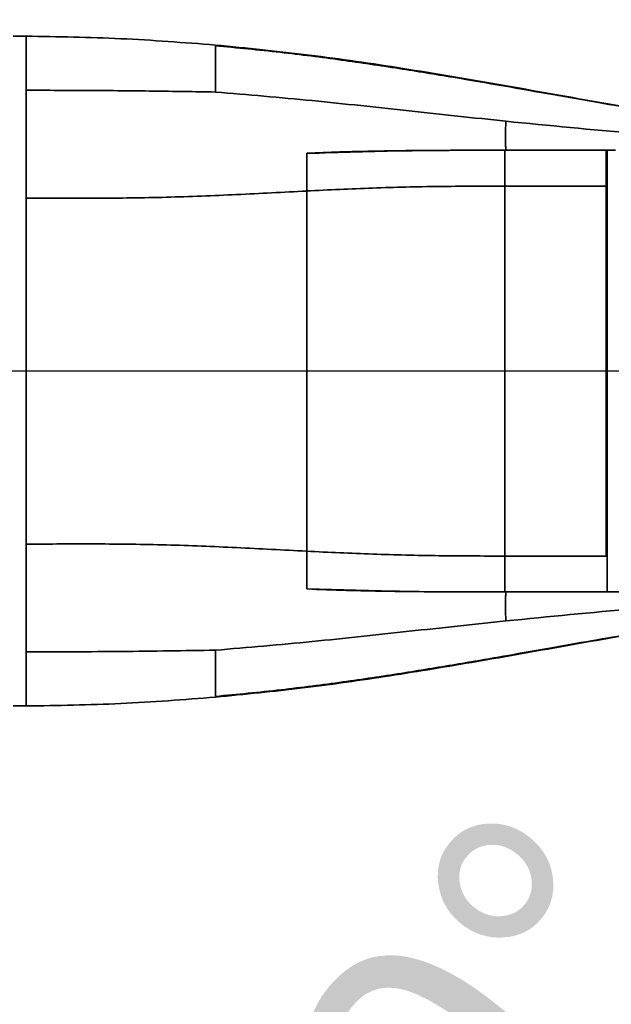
# Model space of a CAD drawing. Header units: millimetres. Extents: x -8713 to 3261, y -18743 to -8704.
# Tile 82 of 133: x -3794 to -3633, y -11390 to -11123. Entities that reach past the tile are written whole.
import ezdxf

# ---------------------------------------------------------------- set-up
doc = ezdxf.new("R2010")
doc.units = ezdxf.units.MM
doc.header["$LTSCALE"] = 10
doc.header["$PDSIZE"] = -1
doc.linetypes.add('CENTER', pattern=[50.8, 31.75, -6.35, 6.35, -6.35])
doc.layers.get('Defpoints').update_dxf_attribs({"true_color": 0x5e5e5e})
doc.layers.add('2细线层', color=4, linetype='Continuous', lineweight=13)
doc.layers.add('中心线层', color=1, linetype='CENTER')
doc.layers.add('细实线层', color=7, linetype='Continuous')
doc.dimstyles.new('ISO-25', dxfattribs={"dimscale": 20, "dimtxt": 4, "dimasz": 3.05, "dimexe": 3, "dimexo": 0.625, "dimtad": 1, "dimdec": 0, "dimtxsty": 'Standard', "dimcen": 2.5, "dimclrd": 1, "dimclre": 1, "dimclrt": 4, "dimadec": 1, "dimazin": 2, "dimtfac": 1, "dimtdec": 0, "dimtmove": 0, "dimatfit": 0, "dimfxl": 1, "dimarcsym": 0})

# ---------------------------------------------------------------- blocks, each defined once
blk = doc.blocks.new('*U215')
at = {"color": 0, "linetype": 'CENTER', "transparency": 16777216}
blk.add_line((844.98, 0), (-245.8, 0), dxfattribs=at)
blk = doc.blocks.new('*D241')
at = {"color": 1, "lineweight": -2, "transparency": 16777216}
for p, q in [((-4065.11, -11263.62), (-4065.11, -10988.49)), ((-3154.11, -11150.51), (-3154.11, -10988.49)), ((-4004.11, -11048.49), (-3215.11, -11048.49))]:
    blk.add_line(p, q, dxfattribs=at)
at = {"color": 1, "lineweight": 20, "transparency": 16777216}
for points in [[(-4004.11, -11038.33), (-4004.11, -11058.66), (-4065.11, -11048.49)], [(-3215.11, -11038.33), (-3215.11, -11058.66), (-3154.11, -11048.49)]]:
    blk.add_solid(points, dxfattribs=at)
at = {"layer": 'Defpoints', "color": 0, "lineweight": 20, "transparency": 16777216}
for p in [(-3154.11, -11048.49), (-3154.11, -11163.01), (-4065.11, -11276.12)]:
    blk.add_point(p, dxfattribs=at)
at = {"color": 4, "transparency": 16777216, "insert": (-3609.61, -10995.99), "char_height": 80, "attachment_point": 5}
blk.add_mtext('{\\fSimHei|b0|i0|c134|p49;911}', dxfattribs=at)
blk = doc.blocks.new('*D248')
at = {"layer": 'Defpoints', "color": 0, "lineweight": 20, "transparency": 16777216}
for p in [(-4093.15, -11218.36), (-3002.37, -11218.36), (-3897.69, -11358.84), (-3704.6, -11510.99), (-3739.5, -12256)]:
    blk.add_point(p, dxfattribs=at)
at = {"layer": '中心线层', "color": 1, "lineweight": -2, "transparency": 16777216}
blk.add_arc((-3922.46, -11218.36), 364.82, 289.5913, 350.4087, dxfattribs=at)
at = {"layer": '中心线层', "color": 1, "lineweight": 20, "transparency": 16777216}
for points in [[(-3572.87, -11278.3), (-3552.61, -11280), (-3557.64, -11218.36)], [(-3797.53, -11571.89), (-3802.73, -11552.23), (-3859.11, -11577.64)]]:
    blk.add_solid(points, dxfattribs=at)
at = {"layer": '中心线层', "color": 4, "lineweight": 20, "transparency": 16777216, "insert": (-3683.55, -11418.83), "char_height": 80, "attachment_point": 5, "rotation": 50}
blk.add_mtext('80°', dxfattribs=at)
blk = doc.blocks.new('*D249')
at = {"layer": 'Defpoints', "color": 0, "linetype": 'ByBlock', "lineweight": 20, "transparency": 16777216}
for p in [(-4065.11, -11300.72), (-4065.11, -12080.72), (-4065.11, -12168.36), (-3637, -12296.53), (-3798.33, -12901.32)]:
    blk.add_point(p, dxfattribs=at)
at = {"layer": '中心线层', "color": 1, "linetype": 'ByBlock', "lineweight": -2, "transparency": 16777216}
blk.add_arc((-4065.11, -12168.36), 446.88, 297.8271, 82.1729, dxfattribs=at)
at = {"layer": '中心线层', "color": 1, "linetype": 'ByBlock', "lineweight": 20, "transparency": 16777216}
for points in [[(-4004.94, -11735.79), (-4003.55, -11715.51), (-4065.11, -11721.49)], [(-3852.38, -12572.86), (-3860.62, -12554.27), (-3912.27, -12588.29)]]:
    blk.add_solid(points, dxfattribs=at)
at = {"layer": '中心线层', "color": 4, "linetype": 'ByBlock', "lineweight": 20, "transparency": 16777216, "insert": (-3572.87, -12081.57), "char_height": 80, "attachment_point": 5, "rotation": 280}
blk.add_mtext('160°', dxfattribs=at)
blk = doc.blocks.new('10')
at = {"color": 4}
blk.add_arc((0, 0), 1706.72, 290, 188, dxfattribs=at)

msp = doc.modelspace()

# ---------------------------------------------------------------- linework, layer by layer
at = {"layer": '细实线层', "linetype": 'Continuous', "lineweight": 35}
for p, q in [((-3792.61, -11127.37), (-3796.11, -11127.36)), ((-3662.36, -11158.36), (-3662.11, -11158.36)), ((-3662.11, -11158.36), (-3634.86, -11158.36)), ((-3634.86, -11158.36), (-3634.61, -11158.36)), ((-3632.26, -11158.36), (-3634.61, -11158.36)), ((-3634.86, -11168.11), (-3662.36, -11168.11)), ((-3634.61, -11168.11), (-3634.86, -11168.11)), ((-3662.36, -11268.61), (-3650.98, -11268.61)), ((-3650.98, -11268.61), (-3640.86, -11268.61)), ((-3640.86, -11268.61), (-3634.86, -11268.61)), ((-3634.61, -11268.61), (-3634.86, -11268.61)), ((-3662.36, -11278.36), (-3662.11, -11278.36)), ((-3662.11, -11278.36), (-3634.86, -11278.36)), ((-3634.86, -11278.36), (-3634.61, -11278.36)), ((-3634.61, -11278.36), (-3632.26, -11278.36)), ((-3634.61, -11278.36), (-3620.86, -11278.36)), ((-3796.11, -11309.36), (-3792.61, -11309.35))]:
    msp.add_line(p, q, dxfattribs=at)
for points, knots in [([(-3792.61, -11142.05), (-3792.61, -11140.54), (-3792.61, -11137.5), (-3792.61, -11133.88), (-3792.61, -11130.98), (-3792.61, -11128.92), (-3792.61, -11127.61), (-3792.61, -11127.45), (-3792.61, -11127.37)], [0, 0, 0, 0, 0.1666685, 0.3333402, 0.5000115, 0.6666791, 0.8333414, 1, 1, 1, 1]), ([(-3741.11, -11129.76), (-3749.69, -11129.1), (-3766.83, -11127.78), (-3784.02, -11127.51), (-3792.61, -11127.37)], [0, 0, 0, 0, 0.500473, 1, 1, 1, 1]), ([(-3741.11, -11129.76), (-3732.6, -11130.61), (-3715.55, -11132.3), (-3690.07, -11136.05), (-3664.62, -11140.35), (-3639.19, -11144.95), (-3622.2, -11147.79), (-3613.7, -11149.21)], [0, 0, 0, 0, 0.198949, 0.398686, 0.599059, 0.799667, 1, 1, 1, 1]), ([(-3613.82, -11149.27), (-3614.34, -11149.19), (-3618.28, -11148.58), (-3625.97, -11147.29), (-3637.26, -11145.36), (-3649.64, -11143.18), (-3662.83, -11140.85), (-3676.79, -11138.45), (-3691.48, -11136.06), (-3707.14, -11133.75), (-3723.78, -11131.61), (-3735.23, -11130.52), (-3741.11, -11129.96)], [0, 0, 0, 0, 0.012433, 0.092701, 0.181666, 0.279313, 0.385596, 0.493644, 0.609206, 0.732178, 0.862463, 1, 1, 1, 1]), ([(-3741.11, -11142.53), (-3741.11, -11141.2), (-3741.11, -11138.56), (-3741.11, -11135.41), (-3741.11, -11132.89), (-3741.11, -11131.13), (-3741.11, -11130.18), (-3741.11, -11130.06), (-3741.11, -11130.03)], [0, 0, 0, 0, 0.189865, 0.379732, 0.569597, 0.759459, 0.949314, 1, 1, 1, 1]), ([(-3792.61, -11158.36), (-3792.61, -11156.33), (-3792.61, -11152.25), (-3792.61, -11146.78), (-3792.61, -11143.63), (-3792.61, -11142.05)], [0, 0, 0, 0, 0.333329, 0.66666, 1, 1, 1, 1]), ([(-3792.61, -11142.05), (-3786.85, -11142.07), (-3775.32, -11142.1), (-3758.14, -11142.25), (-3746.76, -11142.44), (-3741.11, -11142.53)], [0, 0, 0, 0, 0.334407, 0.66905, 1, 1, 1, 1]), ([(-3741.11, -11142.53), (-3732.32, -11143.27), (-3714.74, -11144.76), (-3688.44, -11147.68), (-3670.88, -11149.54), (-3662.11, -11150.47)], [0, 0, 0, 0, 0.333202, 0.666771, 1, 1, 1, 1]), ([(-3662.11, -11150.47), (-3662.14, -11151.22), (-3662.21, -11152.72), (-3662.25, -11154.91), (-3662.22, -11156.68), (-3662.15, -11157.85), (-3662.11, -11158.35), (-3662.11, -11158.36), (-3662.11, -11158.36)], [0, 0, 0, 0, 0.16518, 0.3327, 0.501302, 0.669099, 0.835234, 1, 1, 1, 1]), ([(-3487.11, -11158.36), (-3498.79, -11158.36), (-3522.16, -11158.36), (-3557.19, -11157.81), (-3592.2, -11156.37), (-3627.19, -11153.94), (-3650.46, -11151.63), (-3662.11, -11150.47)], [0, 0, 0, 0, 0.200024, 0.399896, 0.599693, 0.799642, 1, 1, 1, 1]), ([(-3792.61, -11171.33), (-3792.61, -11169.06), (-3792.61, -11164.53), (-3792.61, -11160.42), (-3792.61, -11158.36)], [0, 0, 0, 0, 0.500007, 1, 1, 1, 1]), ([(-3716.29, -11159.21), (-3707.3, -11158.92), (-3689.33, -11158.35), (-3671.35, -11158.36), (-3662.36, -11158.36)], [0, 0, 0, 0, 0.499851, 1, 1, 1, 1]), ([(-3716.29, -11159.16), (-3713.27, -11159.04), (-3707.36, -11158.81), (-3698.38, -11158.59), (-3689.53, -11158.45), (-3680.46, -11158.38), (-3671.46, -11158.36), (-3665.34, -11158.36), (-3662.36, -11158.36)], [0, 0, 0, 0, 0.167728, 0.329045, 0.49983, 0.659685, 0.833801, 1, 1, 1, 1]), ([(-3716.29, -11159.16), (-3716.29, -11159.73), (-3716.29, -11160.86), (-3716.29, -11162.69), (-3716.29, -11164.67), (-3716.29, -11166.81), (-3716.29, -11168.51), (-3716.29, -11169.43)], [0, 0, 0, 0, 0.229851, 0.461598, 0.628765, 0.800062, 1, 1, 1, 1]), ([(-3662.36, -11168.11), (-3662.36, -11167.46), (-3662.36, -11166.13), (-3662.36, -11164.17), (-3662.36, -11162.35), (-3662.36, -11160.77), (-3662.36, -11159.54), (-3662.36, -11158.74), (-3662.36, -11158.38), (-3662.36, -11158.37), (-3662.36, -11158.36)], [0, 0, 0, 0, 0.117089, 0.239007, 0.367691, 0.501366, 0.635156, 0.763853, 0.884936, 1, 1, 1, 1]), ([(-3634.86, -11158.36), (-3634.86, -11158.37), (-3634.86, -11158.38), (-3634.86, -11158.74), (-3634.86, -11159.54), (-3634.86, -11160.77), (-3634.86, -11162.35), (-3634.86, -11164.17), (-3634.86, -11166.13), (-3634.86, -11167.46), (-3634.86, -11168.11)], [0, 0, 0, 0, 0.115064, 0.236147, 0.364844, 0.498634, 0.632309, 0.760993, 0.882911, 1, 1, 1, 1]), ([(-3634.61, -11158.36), (-3634.61, -11158.36), (-3634.61, -11158.37), (-3634.61, -11158.49), (-3634.61, -11158.83), (-3634.61, -11159.54), (-3634.61, -11160.77), (-3634.61, -11162.1), (-3634.61, -11163.29), (-3634.61, -11164.31), (-3634.61, -11165.48), (-3634.61, -11166.79), (-3634.61, -11167.67), (-3634.61, -11168.11)], [0, 0, 0, 0, 0.077244, 0.15622, 0.236162, 0.364805, 0.498539, 0.632158, 0.696873, 0.760965, 0.841358, 0.921235, 1, 1, 1, 1]), ([(-3634.61, -11278.23), (-3634.61, -11278.09), (-3634.61, -11277.73), (-3634.61, -11276.32), (-3634.61, -11274.56), (-3634.61, -11273.03), (-3634.61, -11271.33), (-3634.61, -11267.62), (-3634.61, -11261.88), (-3634.61, -11251.55), (-3634.61, -11238.51), (-3634.61, -11222.73), (-3634.61, -11206.94), (-3634.61, -11191.68), (-3634.61, -11179.94), (-3634.61, -11171.61), (-3634.61, -11167.34), (-3634.61, -11164.4), (-3634.61, -11162.75), (-3634.61, -11161.33), (-3634.61, -11159.83), (-3634.61, -11159.27), (-3634.61, -11158.91)], [0, 0, 0, 0, 0.018397, 0.048122, 0.063047, 0.077964, 0.092326, 0.106721, 0.167373, 0.228052, 0.350398, 0.473, 0.595599, 0.717941, 0.829091, 0.871937, 0.914691, 0.929779, 0.944858, 0.95992, 0.974988, 1, 1, 1, 1]), ([(-3716.29, -11169.43), (-3722.64, -11169.76), (-3735.34, -11170.43), (-3754.42, -11171.21), (-3773.52, -11171.45), (-3786.24, -11171.37), (-3792.61, -11171.33)], [0, 0, 0, 0, 0.250636, 0.500764, 0.750381, 1, 1, 1, 1]), ([(-3662.36, -11168.11), (-3668.35, -11168.12), (-3680.35, -11168.13), (-3698.34, -11168.56), (-3710.3, -11169.13), (-3716.29, -11169.42)], [0, 0, 0, 0, 0.333007, 0.666192, 1, 1, 1, 1]), ([(-3716.29, -11169.43), (-3716.29, -11173.08), (-3716.29, -11180.38), (-3716.29, -11191.68), (-3716.29, -11203.19), (-3716.29, -11215.33), (-3716.29, -11227.98), (-3716.29, -11241.15), (-3716.29, -11254.34), (-3716.29, -11262.96), (-3716.29, -11267.29)], [0, 0, 0, 0, 0.114971, 0.22994, 0.347455, 0.464969, 0.596301, 0.728571, 0.863783, 1, 1, 1, 1]), ([(-3662.36, -11168.11), (-3662.36, -11173.68), (-3662.36, -11184.77), (-3662.36, -11201.57), (-3662.36, -11218.36), (-3662.36, -11235.15), (-3662.36, -11251.95), (-3662.36, -11263.04), (-3662.36, -11268.61)], [0, 0, 0, 0, 0.16798, 0.334386, 0.5, 0.665614, 0.83202, 1, 1, 1, 1]), ([(-3634.86, -11268.61), (-3634.86, -11263.65), (-3634.86, -11253.7), (-3634.86, -11238.5), (-3634.86, -11223.12), (-3634.86, -11209.47), (-3634.86, -11197.69), (-3634.86, -11187.8), (-3634.86, -11177.92), (-3634.86, -11171.38), (-3634.86, -11168.11)], [0, 0, 0, 0, 0.149754, 0.300057, 0.452844, 0.606257, 0.704372, 0.802487, 0.901243, 1, 1, 1, 1]), ([(-3634.61, -11168.11), (-3634.61, -11173.68), (-3634.61, -11184.77), (-3634.61, -11201.57), (-3634.61, -11218.36), (-3634.61, -11235.15), (-3634.61, -11251.95), (-3634.61, -11263.04), (-3634.61, -11268.61)], [0, 0, 0, 0, 0.1679803, 0.3343866, 0.5000001, 0.6656136, 0.8320198, 1, 1, 1, 1]), ([(-3792.61, -11265.39), (-3792.61, -11263.01), (-3792.61, -11258.23), (-3792.61, -11250.64), (-3792.61, -11242.81), (-3792.61, -11234.77), (-3792.61, -11226.6), (-3792.61, -11218.36), (-3792.61, -11210.13), (-3792.61, -11201.96), (-3792.61, -11193.92), (-3792.61, -11186.09), (-3792.61, -11178.49), (-3792.61, -11173.72), (-3792.61, -11171.33)], [0, 0, 0, 0, 0.083335, 0.166671, 0.250006, 0.33334, 0.416671, 0.5, 0.583329, 0.66666, 0.749994, 0.833329, 0.916665, 1, 1, 1, 1]), ([(-3716.29, -11267.29), (-3722.64, -11266.96), (-3735.34, -11266.3), (-3754.42, -11265.51), (-3773.52, -11265.27), (-3786.24, -11265.35), (-3792.61, -11265.39)], [0, 0, 0, 0, 0.250636, 0.500764, 0.750381, 1, 1, 1, 1]), ([(-3792.61, -11265.39), (-3792.61, -11267.66), (-3792.61, -11272.19), (-3792.61, -11276.31), (-3792.61, -11278.36)], [0, 0, 0, 0, 0.500007, 1, 1, 1, 1]), ([(-3716.29, -11277.56), (-3716.29, -11277), (-3716.29, -11275.87), (-3716.29, -11274.03), (-3716.29, -11272.06), (-3716.29, -11269.91), (-3716.29, -11268.21), (-3716.29, -11267.29)], [0, 0, 0, 0, 0.229851, 0.4616, 0.628767, 0.800065, 1, 1, 1, 1]), ([(-3716.29, -11267.31), (-3710.3, -11267.59), (-3698.34, -11268.16), (-3680.35, -11268.6), (-3668.35, -11268.61), (-3662.36, -11268.61)], [0, 0, 0, 0, 0.333808, 0.666993, 1, 1, 1, 1]), ([(-3662.36, -11268.61), (-3662.36, -11269.27), (-3662.36, -11270.6), (-3662.36, -11272.55), (-3662.36, -11274.38), (-3662.36, -11275.95), (-3662.36, -11277.18), (-3662.36, -11277.98), (-3662.36, -11278.35), (-3662.36, -11278.36), (-3662.36, -11278.36)], [0, 0, 0, 0, 0.117089, 0.239006, 0.367691, 0.501366, 0.635156, 0.763854, 0.884936, 1, 1, 1, 1]), ([(-3634.61, -11268.61), (-3634.61, -11269.05), (-3634.61, -11269.94), (-3634.61, -11271.24), (-3634.61, -11272.75), (-3634.61, -11274.38), (-3634.61, -11275.95), (-3634.61, -11277.18), (-3634.61, -11277.9), (-3634.61, -11278.24), (-3634.61, -11278.36), (-3634.61, -11278.36), (-3634.61, -11278.36)], [0, 0, 0, 0, 0.078753, 0.158643, 0.239077, 0.36773, 0.501372, 0.63513, 0.763796, 0.843727, 0.922716, 1, 1, 1, 1]), ([(-3792.61, -11278.36), (-3792.61, -11280.4), (-3792.61, -11284.48), (-3792.61, -11289.94), (-3792.61, -11293.09), (-3792.61, -11294.67)], [0, 0, 0, 0, 0.333329, 0.66666, 1, 1, 1, 1]), ([(-3741.11, -11306.77), (-3735.16, -11306.2), (-3723.58, -11305.1), (-3706.75, -11302.92), (-3690.92, -11300.58), (-3676.1, -11298.16), (-3662.27, -11295.77), (-3649.44, -11293.51), (-3637.61, -11291.43), (-3626.63, -11289.54), (-3616.52, -11287.87), (-3607.33, -11286.43), (-3599.23, -11285.23), (-3591.96, -11284.23), (-3585.07, -11283.34), (-3577.28, -11282.41), (-3568.29, -11281.45), (-3558.03, -11280.53), (-3547.28, -11279.75), (-3536.12, -11279.14), (-3524.93, -11278.73), (-3514.12, -11278.5), (-3504.3, -11278.39), (-3498.25, -11278.38), (-3495.46, -11278.37)], [0, 0, 0, 0, 0.0722436, 0.1406297, 0.2051238, 0.2656743, 0.3222251, 0.3747272, 0.4231448, 0.4674572, 0.5094687, 0.5469701, 0.5799719, 0.6084981, 0.635659, 0.6639086, 0.7034449, 0.7449298, 0.7883674, 0.8337669, 0.8800289, 0.9237322, 0.9648994, 1, 1, 1, 1]), ([(-3741.11, -11306.96), (-3733.19, -11306.18), (-3717.34, -11304.62), (-3693.65, -11301.23), (-3669.97, -11297.31), (-3646.31, -11293.08), (-3622.66, -11288.92), (-3597.59, -11284.95), (-3571.23, -11281.54), (-3552.69, -11280.23), (-3543.52, -11279.58)], [0, 0, 0, 0, 0.11949, 0.239421, 0.35973, 0.480227, 0.600649, 0.720759, 0.861759, 1, 1, 1, 1]), ([(-3716.29, -11277.52), (-3707.3, -11277.81), (-3689.33, -11278.38), (-3671.35, -11278.37), (-3662.36, -11278.36)], [0, 0, 0, 0, 0.499851, 1, 1, 1, 1]), ([(-3662.36, -11278.36), (-3666.04, -11278.36), (-3673.37, -11278.36), (-3684.24, -11278.32), (-3694.92, -11278.2), (-3705.58, -11277.98), (-3712.68, -11277.7), (-3716.29, -11277.56)], [0, 0, 0, 0, 0.205016, 0.407334, 0.604711, 0.799221, 1, 1, 1, 1]), ([(-3662.11, -11286.26), (-3662.14, -11285.51), (-3662.21, -11284), (-3662.25, -11281.81), (-3662.22, -11280.05), (-3662.15, -11278.88), (-3662.11, -11278.37), (-3662.11, -11278.37), (-3662.11, -11278.36)], [0, 0, 0, 0, 0.16518, 0.3327, 0.501302, 0.669099, 0.835234, 1, 1, 1, 1]), ([(-3487.28, -11278.36), (-3498.91, -11278.36), (-3522.22, -11278.37), (-3557.19, -11278.91), (-3592.2, -11280.36), (-3627.19, -11282.79), (-3650.46, -11285.1), (-3662.11, -11286.26)], [0, 0, 0, 0, 0.199218, 0.39929, 0.599289, 0.79944, 1, 1, 1, 1]), ([(-3662.11, -11286.26), (-3670.88, -11287.19), (-3688.44, -11289.05), (-3714.74, -11291.96), (-3732.32, -11293.45), (-3741.11, -11294.2)], [0, 0, 0, 0, 0.333229, 0.666798, 1, 1, 1, 1]), ([(-3792.61, -11294.67), (-3788.29, -11294.66), (-3779.65, -11294.64), (-3766.72, -11294.55), (-3753.85, -11294.41), (-3745.35, -11294.27), (-3741.11, -11294.2)], [0, 0, 0, 0, 0.250664, 0.501835, 0.751811, 1, 1, 1, 1]), ([(-3792.61, -11309.35), (-3792.61, -11309.27), (-3792.61, -11309.11), (-3792.61, -11307.81), (-3792.61, -11305.74), (-3792.61, -11302.85), (-3792.61, -11299.23), (-3792.61, -11296.19), (-3792.61, -11294.67)], [0, 0, 0, 0, 0.166659, 0.333321, 0.499988, 0.66666, 0.833332, 1, 1, 1, 1]), ([(-3741.11, -11294.2), (-3741.11, -11295.52), (-3741.11, -11298.17), (-3741.11, -11301.31), (-3741.11, -11303.84), (-3741.11, -11305.6), (-3741.11, -11306.54), (-3741.11, -11306.67), (-3741.11, -11306.7)], [0, 0, 0, 0, 0.189865, 0.379732, 0.569597, 0.759459, 0.949314, 1, 1, 1, 1]), ([(-3741.11, -11306.96), (-3749.69, -11307.62), (-3766.83, -11308.95), (-3784.02, -11309.22), (-3792.61, -11309.35)], [0, 0, 0, 0, 0.500473, 1, 1, 1, 1])]:
    msp.add_open_spline(points, degree=3, knots=knots, dxfattribs=at)

# ---------------------------------------------------------------- block references
at = {"color": 4, "linetype": 'CENTER'}
msp.add_blockref('*U215', (-3847.36, -11218.36), dxfattribs=at)
at = {"layer": '2细线层', "color": 0, "linetype": 'ByBlock', "lineweight": 20}
msp.add_blockref('10', (-4065.11, -12168.36), dxfattribs=at)

# ---------------------------------------------------------------- dimensions: what is measured, and where the dimension line sits
dim = msp.add_linear_dim(base=(-3154.11, -11048.49), p1=(-4065.11, -11276.12), p2=(-3154.11, -11163.01), text='{\\fSimHei|b0|i0|c134|p49;<>}', dimstyle='ISO-25')
dim.commit()
dim.dimension.update_dxf_attribs({"geometry": '*D241', "text_midpoint": (-3609.61, -10995.99)})
at = {"layer": '中心线层', "color": 2, "lineweight": 20}
dim = msp.add_angular_dim_2l(base=(-3704.6, -11510.99), line1=((-3002.37, -11218.36), (-4093.15, -11218.36)), line2=((-3897.69, -11358.84), (-3739.5, -12256)), dimstyle='ISO-25', dxfattribs=at)
dim.commit()
dim.dimension.update_dxf_attribs({"geometry": '*D248', "text_midpoint": (-3683.55, -11418.83)})
at = {"layer": '中心线层', "color": 4, "linetype": 'ByBlock', "lineweight": 20}
dim = msp.add_angular_dim_2l(base=(-3637, -12296.53), line1=((-3798.33, -12901.32), (-4065.11, -12168.36)), line2=((-4065.11, -11300.72), (-4065.11, -12080.72)), dimstyle='ISO-25', dxfattribs=at)
dim.commit()
dim.dimension.update_dxf_attribs({"geometry": '*D249', "text_midpoint": (-3572.87, -12081.57)})

doc.saveas('drawing.dxf')
